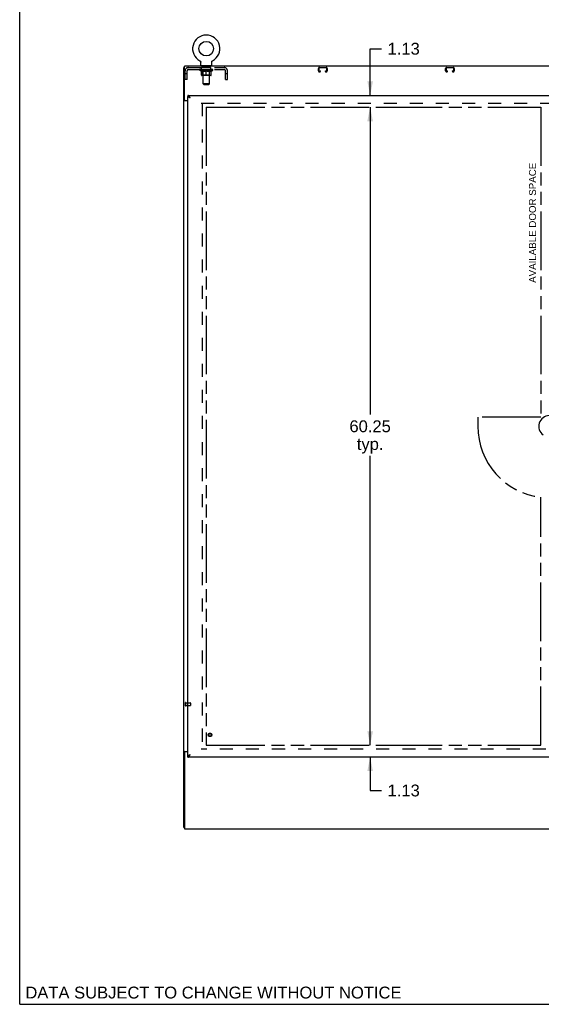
# Model space of a CAD drawing. Header units: inches. Extents: x 0 to 224, y 0 to 145.
# Tile 1 of 62: x 0 to 49, y 0 to 93. Entities that reach past the tile are written whole.
import ezdxf

# ---------------------------------------------------------------- set-up
doc = ezdxf.new("R2010")
doc.units = ezdxf.units.IN
doc.header["$LTSCALE"] = 12.302632
doc.header["$MEASUREMENT"] = 0
doc.linetypes.add('HIDDEN', pattern=[0.2, 0.1, -0.1])
doc.linetypes.add('PHANTOM', pattern=[0.8, 0.45, -0.05, 0.1, -0.05, 0.1, -0.05])
doc.layers.get('0').update_dxf_attribs({"linetype": 'CONTINUOUS'})
for name, color, linetype in [('02___PRT_ALL_AXES', 7, 'CONTINUOUS'), ('AVAILABLE_DOOR_SPACES', 7, 'CONTINUOUS'), ('DEFAULT_2', 8, 'HIDDEN'), ('DIMENSIONS', 7, 'CONTINUOUS')]:
    doc.layers.add(name, color=color, linetype=linetype)
doc.styles.get("Standard").update_dxf_attribs({"font": 'arial.ttf'})
doc.dimstyles.new('DIMSTYLE_1', dxfattribs={"dimtxt": 1.118421, "dimasz": 1.315789, "dimexe": 0.09, "dimexo": 0.07, "dimgap": 0.0425, "dimtad": 0, "dimtih": 1, "dimtoh": 1, "dimzin": 4, "dimdsep": 46, "dimtxsty": 'Standard', "dimblk": '_FILLED', "dimblk1": '_FILLED', "dimblk2": '_FILLED', "dimcen": 0.09, "dimazin": 1, "dimtfac": 1, "dimtdec": 3, "dimtofl": 0, "dimtmove": 0, "dimatfit": 3, "dimldrblk": '_FILLED', "dimfxl": 0, "dimtolj": 1, "dimtzin": 4, "dimarcsym": 0})

# ---------------------------------------------------------------- blocks, each defined once
blk = doc.blocks.new('_FILLED')
at = {"color": 0, "linetype": 'ByBlock'}
blk.add_solid([(0, 0), (-1, 0.2), (-1, -0.2)], dxfattribs=at)
blk = doc.blocks.new('*D5')
at = {"layer": 'DIMENSIONS', "color": 2, "linetype": 'Continuous'}
for p, q in [((33.071, 85.834), (33.071, 90.236)), ((33.071, 90.236), (34.156, 90.236)), ((33.071, 84.709), (33.071, 82.077))]:
    blk.add_line(p, q, dxfattribs=at)
at = {"layer": 'DIMENSIONS', "color": 2, "linetype": 'Continuous', "xscale": 1.3157894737, "yscale": 1.3157894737, "zscale": 1.3157894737}
for p, rotation in [((33.071, 85.834), 270), ((33.071, 84.709), 90)]:
    blk.add_blockref('_FILLED', p, dxfattribs=dict(at, rotation=rotation))
at = {"layer": 'DIMENSIONS', "color": 2, "linetype": 'Continuous', "insert": (34.716, 90.795), "char_height": 1.1184, "width": 3.03928, "attachment_point": 1, "line_spacing_factor": 0.9}
blk.add_mtext('1.13', dxfattribs=at)
blk = doc.blocks.new('*D6')
at = {"layer": 'DIMENSIONS', "color": 2, "linetype": 'Continuous'}
for p, q in [((33.071, 24.459), (33.071, 27.09)), ((33.071, 23.334), (33.071, 20.192)), ((33.071, 20.192), (34.156, 20.192))]:
    blk.add_line(p, q, dxfattribs=at)
at = {"layer": 'DIMENSIONS', "color": 2, "linetype": 'Continuous', "xscale": 1.3157894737, "yscale": 1.3157894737, "zscale": 1.3157894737}
for p, rotation in [((33.071, 24.459), 270), ((33.071, 23.334), 90)]:
    blk.add_blockref('_FILLED', p, dxfattribs=dict(at, rotation=rotation))
at = {"layer": 'DIMENSIONS', "color": 2, "linetype": 'Continuous', "insert": (34.716, 20.751), "char_height": 1.1184, "width": 3.03928, "attachment_point": 1, "line_spacing_factor": 0.9}
blk.add_mtext('1.13', dxfattribs=at)
blk = doc.blocks.new('*D7')
at = {"layer": 'DIMENSIONS', "color": 2, "linetype": 'Continuous'}
for p, q in [((33.071, 84.709), (33.071, 55.702)), ((33.071, 24.459), (33.071, 51.788))]:
    blk.add_line(p, q, dxfattribs=at)
at = {"layer": 'DIMENSIONS', "color": 2, "linetype": 'Continuous', "xscale": 1.3157894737, "yscale": 1.3157894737, "zscale": 1.3157894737}
for p, rotation in [((33.071, 84.709), 90), ((33.071, 24.459), 270)]:
    blk.add_blockref('_FILLED', p, dxfattribs=dict(at, rotation=rotation))
at = {"layer": 'DIMENSIONS', "color": 2, "linetype": 'Continuous', "insert": (33.071, 55.143), "char_height": 1.1184, "width": 3.90824, "attachment_point": 2, "line_spacing_factor": 0.9}
blk.add_mtext('60.25\\Ptyp.', dxfattribs=at)

msp = doc.modelspace()

# ---------------------------------------------------------------- linework, layer by layer
at = {"color": 7, "linetype": 'Continuous'}
for p, q in [((0, 0), (0, 144.7368)), ((15.4793, 16.7087), (15.4793, 88.4587)), ((15.4793, 88.4587), (15.5418, 88.4587)), ((15.5418, 85.3962), (15.5418, 88.5837)), ((132.9168, 88.5837), (15.5418, 88.5837)), ((17.0046, 89.1024), (17.0045, 89.1024)), ((17.0045, 89.1024), (17.0091, 89.0999)), ((17.0077, 89.1008), (17.0058, 89.1018)), ((17.0091, 89.0999), (17.0136, 89.0972)), ((17.0135, 89.0972), (17.018, 89.0944)), ((17.0179, 89.0944), (17.0222, 89.0914)), ((17.0221, 89.0914), (17.0264, 89.0882)), ((17.0263, 89.0883), (17.0305, 89.0849)), ((17.0303, 89.085), (17.0344, 89.0815)), ((17.0343, 89.0816), (17.0382, 89.0779)), ((17.0381, 89.078), (17.0418, 89.0741)), ((17.0417, 89.0742), (17.0454, 89.0703)), ((17.0453, 89.0704), (17.0488, 89.0663)), ((17.0487, 89.0664), (17.052, 89.0622)), ((17.0519, 89.0623), (17.0551, 89.058)), ((17.055, 89.0581), (17.058, 89.0536)), ((17.0579, 89.0537), (17.0608, 89.0492)), ((17.0607, 89.0493), (17.0634, 89.0447)), ((17.0633, 89.0448), (17.0658, 89.0401)), ((17.0658, 89.0401), (17.0681, 89.0353)), ((17.0681, 89.0354), (17.0702, 89.0306)), ((17.0702, 89.0306), (17.0721, 89.0257)), ((17.0721, 89.0258), (17.0739, 89.0208)), ((17.0738, 89.0208), (17.0754, 89.0158)), ((17.0754, 89.0158), (17.0768, 89.0107)), ((17.0768, 89.0108), (17.078, 89.0057)), ((17.078, 89.0057), (17.079, 89.0005)), ((17.0812, 88.9798), (17.0813, 88.9752)), ((17.0813, 88.6827), (17.0813, 88.9752)), ((17.1043, 88.6137), (17.1043, 88.5837)), ((18.1043, 88.6137), (17.1043, 88.6137)), ((18.1043, 88.6137), (18.1043, 88.5837)), ((18.1273, 88.6827), (18.1273, 88.9752)), ((18.1276, 88.985), (18.128, 88.9902)), ((18.128, 88.9902), (18.1287, 88.9954)), ((18.1287, 88.9954), (18.1295, 89.0006)), ((18.1295, 89.0005), (18.1305, 89.0057)), ((18.1305, 89.0057), (18.1317, 89.0108)), ((18.1317, 89.0107), (18.1331, 89.0158)), ((18.1331, 89.0158), (18.1347, 89.0208)), ((18.1347, 89.0208), (18.1364, 89.0258)), ((18.1364, 89.0257), (18.1384, 89.0306)), ((18.1383, 89.0306), (18.1405, 89.0354)), ((18.1404, 89.0353), (18.1427, 89.0401)), ((18.1427, 89.0401), (18.1452, 89.0448)), ((18.1451, 89.0447), (18.1478, 89.0493)), ((18.1477, 89.0492), (18.1506, 89.0537)), ((18.1505, 89.0536), (18.1535, 89.0581)), ((18.1534, 89.058), (18.1566, 89.0623)), ((18.1565, 89.0622), (18.1599, 89.0664)), ((18.1598, 89.0663), (18.1632, 89.0704)), ((18.1631, 89.0703), (18.1668, 89.0742)), ((18.1667, 89.0741), (18.1705, 89.078)), ((18.1703, 89.0779), (18.1743, 89.0816)), ((18.1741, 89.0815), (18.1782, 89.085)), ((18.1781, 89.0849), (18.1822, 89.0883)), ((18.1821, 89.0882), (18.1864, 89.0914)), ((18.1863, 89.0914), (18.1906, 89.0944)), ((18.1906, 89.0944), (18.195, 89.0972)), ((18.1949, 89.0972), (18.1994, 89.0999)), ((18.195, 89.0972), (18.1963, 89.0981)), ((18.1994, 89.0999), (18.2039, 89.1024)), ((18.2028, 89.1018), (18.2009, 89.1008)), ((15.8543, 85.8337), (15.8543, 85.7297)), ((15.9775, 85.688), (15.9672, 85.6943)), ((15.5769, 85.3401), (15.4793, 85.3401)), ((15.8543, 85.3025), (15.5399, 85.3025)), ((15.6043, 85.3337), (15.8543, 85.3337)), ((15.5769, 23.8273), (15.4793, 23.8273)), ((15.5399, 23.865), (15.8543, 23.865)), ((15.5418, 23.7712), (15.5418, 16.5837)), ((15.8543, 23.8337), (15.6043, 23.8337)), ((15.8543, 23.3337), (15.8543, 23.4377)), ((15.957, 23.4672), (15.9672, 23.4731)), ((15.4793, 16.7087), (15.5418, 16.7087)), ((15.5418, 16.5837), (132.9168, 16.5837)), ((0, 0), (223.6842, 0))]:
    msp.add_line(p, q, dxfattribs=at)
at = {"color": 3, "linetype": 'Continuous'}
for p, q in [((15.8543, 85.8337), (52.7918, 85.8337)), ((15.8543, 23.4377), (15.8543, 85.7297)), ((52.7918, 23.3337), (15.8543, 23.3337))]:
    msp.add_line(p, q, dxfattribs=at)
at = {"color": 7, "linetype": 'Continuous'}
for points in [[(17.079, 89.0006), (17.0798, 88.9954), (17.0805, 88.9902), (17.0809, 88.985)], [(17.0798, 88.9954), (17.0805, 88.9902), (17.0809, 88.985), (17.0812, 88.9798)], [(18.1273, 88.9752), (18.1273, 88.9798), (18.1276, 88.985)], [(18.1273, 88.9752), (18.1273, 88.9797), (18.1276, 88.985)], [(15.9672, 85.6943), (15.957, 85.7003), (15.9467, 85.7057), (15.9364, 85.7106), (15.9262, 85.715), (15.9159, 85.7189), (15.9056, 85.7221), (15.8953, 85.7249), (15.8851, 85.727), (15.8748, 85.7285), (15.8645, 85.7294), (15.8543, 85.7297)], [(16.1008, 85.5872), (16.0896, 85.5943), (16.0785, 85.6015), (16.0675, 85.6086), (16.0567, 85.6157), (16.0462, 85.6228), (16.0361, 85.63), (16.0263, 85.6371), (16.017, 85.6442), (16.0082, 85.6513), (16, 85.6585), (15.9924, 85.6656), (15.9855, 85.6727), (15.9793, 85.6798), (15.9738, 85.687), (15.9701, 85.6926)], [(16.1008, 85.5872), (16.0905, 85.5965), (16.0802, 85.6058), (16.0699, 85.615), (16.0597, 85.6241), (16.0494, 85.633), (16.0391, 85.6417), (16.0289, 85.6502), (16.0186, 85.6585), (16.0083, 85.6664), (15.998, 85.674), (15.9878, 85.6812), (15.9775, 85.688)], [(15.5106, 85.3164), (15.5068, 85.3178), (15.5032, 85.3193), (15.4998, 85.3208), (15.4966, 85.3222), (15.4937, 85.3237), (15.4909, 85.3252), (15.4884, 85.3268), (15.4862, 85.3284), (15.4843, 85.33), (15.4827, 85.3316), (15.4815, 85.3332), (15.4805, 85.3349), (15.4798, 85.3365), (15.4794, 85.3383), (15.4793, 85.3401)], [(15.5399, 85.3025), (15.5378, 85.304), (15.5354, 85.3056), (15.5326, 85.3072), (15.5294, 85.3088), (15.5259, 85.3103), (15.5222, 85.3119), (15.5183, 85.3134), (15.5106, 85.3164)], [(15.5183, 23.854), (15.5106, 23.8511), (15.5068, 23.8496), (15.5032, 23.8481), (15.4998, 23.8467), (15.4966, 23.8452), (15.4937, 23.8438), (15.4909, 23.8422), (15.4884, 23.8407), (15.4862, 23.839), (15.4843, 23.8374), (15.4827, 23.8358), (15.4815, 23.8342), (15.4805, 23.8326), (15.4798, 23.8309), (15.4794, 23.8291), (15.4793, 23.8273)], [(15.5399, 23.865), (15.5378, 23.8634), (15.5354, 23.8618), (15.5326, 23.8602), (15.5294, 23.8587), (15.5259, 23.8571), (15.5222, 23.8556), (15.5183, 23.854)], [(15.8543, 23.4377), (15.8645, 23.438), (15.8748, 23.4389), (15.8851, 23.4404), (15.8953, 23.4426), (15.9056, 23.4453), (15.9159, 23.4486), (15.9262, 23.4524), (15.9364, 23.4568), (15.9467, 23.4617), (15.957, 23.4672)], [(15.9672, 23.4731), (15.9775, 23.4794), (15.9878, 23.4863), (15.998, 23.4935), (16.0083, 23.501), (16.0186, 23.509), (16.0289, 23.5172), (16.0391, 23.5257), (16.0494, 23.5344), (16.0597, 23.5433), (16.0699, 23.5524), (16.0802, 23.5616), (16.0905, 23.5709), (16.1008, 23.5802)], [(15.9701, 23.4749), (15.9738, 23.4805), (15.9793, 23.4876), (15.9855, 23.4947), (15.9924, 23.5018), (16, 23.509), (16.0082, 23.5161), (16.017, 23.5232), (16.0263, 23.5303), (16.0361, 23.5375), (16.0462, 23.5446), (16.0567, 23.5517), (16.0675, 23.5588), (16.0785, 23.566), (16.0896, 23.5731), (16.1008, 23.5802)]]:
    msp.add_lwpolyline(points, dxfattribs=at)
at = {"color": 3, "linetype": 'Continuous'}
for points in [[(16.0083, 85.7242), (15.998, 85.7373), (15.9878, 85.7497), (15.9775, 85.7615), (15.9672, 85.7725), (15.957, 85.7828), (15.9467, 85.7922), (15.9364, 85.8007), (15.9262, 85.8083), (15.9159, 85.8149), (15.9056, 85.8206), (15.8953, 85.8253), (15.8851, 85.829), (15.8748, 85.8316), (15.8645, 85.8332), (15.8543, 85.8337)], [(15.9638, 85.6406), (15.9507, 85.6466), (15.9382, 85.6525), (15.9265, 85.6585), (15.9154, 85.6644), (15.9052, 85.6703), (15.8958, 85.6763), (15.8873, 85.6822), (15.8797, 85.6881), (15.873, 85.6941), (15.8673, 85.7), (15.8627, 85.706), (15.859, 85.7119), (15.8564, 85.7178), (15.8548, 85.7238), (15.8543, 85.7297)], [(16.1008, 85.5872), (16.0846, 85.5931), (16.0686, 85.5991), (16.0527, 85.605), (16.037, 85.611), (16.0215, 85.6169), (16.0064, 85.6228), (15.9917, 85.6288), (15.9775, 85.6347), (15.9638, 85.6406)], [(16.1008, 85.5872), (16.0905, 85.6033), (16.0802, 85.6194), (16.0699, 85.6353), (16.0597, 85.651), (16.0494, 85.6664), (16.0391, 85.6815), (16.0289, 85.6962), (16.0186, 85.7105), (16.0083, 85.7242)], [(15.6346, 85.3025), (15.6349, 85.3043), (15.635, 85.3061), (15.6349, 85.3078), (15.6346, 85.3094), (15.6341, 85.311), (15.6334, 85.3125), (15.6325, 85.314), (15.6313, 85.3156), (15.6299, 85.3171), (15.6284, 85.3185), (15.6267, 85.3198), (15.625, 85.3211), (15.6231, 85.3224), (15.6211, 85.3236), (15.6191, 85.3249), (15.617, 85.3262), (15.6149, 85.3274), (15.6129, 85.3287), (15.6109, 85.3301), (15.6091, 85.3315), (15.6076, 85.333), (15.6069, 85.3337)], [(15.6346, 23.865), (15.6349, 23.8631), (15.635, 23.8613), (15.6349, 23.8596), (15.6346, 23.858), (15.6341, 23.8564), (15.6334, 23.8549), (15.6325, 23.8534), (15.6313, 23.8519), (15.6299, 23.8503), (15.6284, 23.8489), (15.6267, 23.8476), (15.625, 23.8463), (15.6231, 23.8451), (15.6211, 23.8438), (15.6191, 23.8425), (15.617, 23.8412), (15.6149, 23.84), (15.6129, 23.8387), (15.6109, 23.8373), (15.6091, 23.8359), (15.6076, 23.8345), (15.6069, 23.8337)], [(15.8543, 23.4377), (15.8548, 23.4436), (15.8564, 23.4496), (15.859, 23.4555), (15.8627, 23.4615), (15.8673, 23.4674), (15.873, 23.4733), (15.8797, 23.4793), (15.8873, 23.4852), (15.8958, 23.4911), (15.9052, 23.4971), (15.9154, 23.503), (15.9265, 23.509), (15.9382, 23.5149), (15.9507, 23.5208)], [(15.8543, 23.3337), (15.8645, 23.3342), (15.8748, 23.3358), (15.8851, 23.3384), (15.8953, 23.3421), (15.9056, 23.3468), (15.9159, 23.3525), (15.9262, 23.3591), (15.9364, 23.3667), (15.9467, 23.3753), (15.957, 23.3846), (15.9672, 23.3949), (15.9775, 23.4059), (15.9878, 23.4177), (15.998, 23.4302)], [(15.9507, 23.5208), (15.9638, 23.5268), (15.9775, 23.5327), (15.9917, 23.5386), (16.0064, 23.5446), (16.0215, 23.5505), (16.037, 23.5565), (16.0527, 23.5624), (16.0686, 23.5683), (16.0846, 23.5743), (16.1008, 23.5802)], [(15.998, 23.4302), (16.0083, 23.4433), (16.0186, 23.457), (16.0289, 23.4712), (16.0391, 23.4859), (16.0494, 23.501), (16.0597, 23.5164), (16.0699, 23.5321), (16.0802, 23.548), (16.0905, 23.5641), (16.1008, 23.5802)]]:
    msp.add_lwpolyline(points, dxfattribs=at)
at = {"color": 7, "linetype": 'Continuous'}
msp.add_circle((17.6043, 90.2417), 0.6875, dxfattribs=at)
for centre, radius, start, end in [((17.6043, 90.2417), 1.2875, 297.700459, 242.299541), ((17.1503, 88.6827), 0.069, 180, 270), ((18.0583, 88.6827), 0.069, 270, 360), ((15.6043, 85.3962), 0.0625, 180, 270), ((49.9793, 54.5837), 1.0039, 305.506612, 234.493388), ((15.6043, 23.7712), 0.0625, 90, 180)]:
    msp.add_arc(centre, radius, start, end, dxfattribs=at)
at = {"layer": '02___PRT_ALL_AXES', "color": 8, "linetype": 'HIDDEN'}
for p, q in [((17.1668, 88.2717), (17.1668, 88.4587)), ((18.0418, 88.4587), (17.1668, 88.4587)), ((18.0418, 88.2717), (18.0418, 88.4587)), ((18.0418, 88.2717), (17.1668, 88.2717)), ((15.6473, 28.4577), (15.6473, 28.2097)), ((15.6473, 28.4577), (16.0943, 28.4577)), ((15.6473, 28.2097), (16.0943, 28.2097))]:
    msp.add_line(p, q, dxfattribs=at)
msp.add_circle((17.9583, 25.4377), 0.124, dxfattribs=at)
at = {"layer": 'AVAILABLE_DOOR_SPACES', "color": 4, "linetype": 'PHANTOM'}
for p, q in [((17.6043, 84.7087), (17.6043, 24.4587)), ((17.6043, 84.7087), (34.308, 84.7087)), ((34.308, 84.7087), (34.308, 84.7047)), ((34.308, 84.7047), (34.338, 84.7047)), ((34.338, 84.7047), (34.338, 84.7087)), ((34.338, 84.7087), (49.1668, 84.7087)), ((49.1668, 84.7087), (49.1668, 55.4587)), ((43.2293, 55.4587), (43.2293, 54.5837)), ((49.1668, 55.4587), (43.2293, 55.4587)), ((49.1668, 24.4587), (49.1668, 47.8828)), ((17.6043, 24.4587), (34.308, 24.4587)), ((34.308, 24.4587), (34.308, 24.4627)), ((34.308, 24.4627), (34.338, 24.4627)), ((34.338, 24.4627), (34.338, 24.4587)), ((34.338, 24.4587), (49.1668, 24.4587))]:
    msp.add_line(p, q, dxfattribs=at)
msp.add_arc((49.9793, 54.5837), 6.75, 180, 263.086522, dxfattribs=at)
at = {"layer": 'DEFAULT_2', "color": 8, "linetype": 'HIDDEN'}
for p, q in [((15.9213, 88.4587), (19.2873, 88.4587)), ((17.0045, 89.1024), (17.0045, 89.1024)), ((17.0122, 89.0981), (17.0135, 89.0972)), ((17.2918, 88.6137), (17.2918, 88.5837)), ((17.3043, 86.9327), (17.3043, 88.5792)), ((17.9043, 86.9327), (17.9043, 88.5792)), ((17.9168, 88.6137), (17.9168, 88.5837)), ((18.2039, 89.1024), (18.204, 89.1024)), ((18.204, 89.1024), (18.2039, 89.1024)), ((28.198, 88.1325), (28.198, 88.3787)), ((28.238, 88.3787), (28.238, 88.1325)), ((28.278, 88.4587), (28.9305, 88.4587)), ((28.9305, 88.4187), (28.278, 88.4187)), ((28.9705, 88.1325), (28.9705, 88.3787)), ((29.0105, 88.3787), (29.0105, 88.1325)), ((40.198, 88.1325), (40.198, 88.3787)), ((40.238, 88.3787), (40.238, 88.1325)), ((40.278, 88.4587), (40.9305, 88.4587)), ((40.9305, 88.4187), (40.278, 88.4187)), ((40.9705, 88.1325), (40.9705, 88.3787)), ((41.0105, 88.3787), (41.0105, 88.1325)), ((15.6043, 87.3337), (15.6043, 88.1417)), ((15.7913, 87.8637), (15.6043, 87.8637)), ((15.7913, 87.3337), (15.7913, 88.1417)), ((15.9213, 88.2717), (19.2873, 88.2717)), ((16.971, 88.225), (16.971, 88.2717)), ((17.1303, 88.1134), (16.971, 88.225)), ((18.2375, 88.225), (16.971, 88.225)), ((16.9806, 88.2651), (16.9806, 88.2717)), ((16.9893, 88.2618), (16.9893, 88.2651)), ((16.9893, 88.2618), (18.2192, 88.2618)), ((16.9981, 88.2618), (16.9981, 88.2651)), ((16.9991, 88.2618), (16.9991, 88.2651)), ((17.0092, 88.2651), (17.0092, 88.2717)), ((17.0254, 88.2618), (17.0254, 88.2651)), ((17.0273, 88.2618), (17.0273, 88.2651)), ((17.0558, 88.2651), (17.0558, 88.2717)), ((17.0703, 88.2618), (17.0703, 88.2651)), ((17.073, 88.2618), (17.073, 88.2651)), ((17.2773, 88.2648), (17.076, 88.2648)), ((17.1192, 88.2651), (17.1192, 88.2717)), ((17.1205, 88.2618), (17.1205, 88.2648)), ((17.1213, 88.2618), (17.1213, 88.2648)), ((17.1242, 88.2618), (17.1242, 88.2648)), ((17.1303, 88.1134), (17.1408, 88.1134)), ((17.1314, 88.2618), (17.1314, 88.2651)), ((17.1315, 88.2618), (17.1315, 88.2648)), ((17.1349, 88.2618), (17.1349, 88.2651)), ((17.1382, 88.2618), (17.1382, 88.2658)), ((17.1408, 87.7505), (17.1408, 88.1568)), ((17.1426, 88.2618), (17.1426, 88.2648)), ((17.1568, 88.2618), (17.1568, 88.2648)), ((17.1749, 88.2618), (17.1749, 88.2648)), ((17.1754, 88.2618), (17.1754, 88.2675)), ((18.0307, 87.7134), (17.1778, 87.7134)), ((17.1957, 88.2618), (17.1957, 88.2648)), ((17.1958, 88.2618), (17.1958, 88.2648)), ((17.1972, 88.2651), (17.1972, 88.2717)), ((17.2069, 88.2618), (17.2069, 88.2651)), ((17.211, 88.2618), (17.211, 88.2651)), ((17.2203, 88.2618), (17.2203, 88.2648)), ((17.2316, 88.2618), (17.2316, 88.269)), ((17.2471, 88.2618), (17.2471, 88.2648)), ((17.2501, 88.2618), (17.2501, 88.2648)), ((17.2915, 87.7532), (17.2517, 87.7134)), ((17.2774, 88.2618), (17.2774, 88.2648)), ((17.3443, 88.2648), (17.2824, 88.2648)), ((17.2831, 88.1134), (17.463, 88.1134)), ((17.2876, 88.2651), (17.2876, 88.2717)), ((17.2915, 87.7532), (17.2915, 88.2219)), ((17.917, 87.7532), (17.2915, 87.7532)), ((17.2944, 88.2618), (17.2944, 88.2651)), ((17.2991, 88.2618), (17.2991, 88.2651)), ((17.3051, 88.2618), (17.3051, 88.2701)), ((17.3093, 88.2618), (17.3093, 88.2648)), ((17.3202, 88.2618), (17.3202, 88.2648)), ((17.3443, 88.2618), (17.3443, 88.2648)), ((17.4192, 88.2648), (17.3601, 88.2648)), ((17.3804, 88.2618), (17.3804, 88.2648)), ((17.3877, 88.2651), (17.3877, 88.2717)), ((17.3914, 88.2618), (17.3914, 88.2651)), ((17.3938, 88.2618), (17.3938, 88.271)), ((17.3965, 88.2618), (17.3965, 88.2651)), ((17.4039, 88.2618), (17.4039, 88.2652)), ((17.4192, 88.2618), (17.4192, 88.2648)), ((17.4997, 88.2648), (17.4452, 88.2648)), ((17.4584, 88.2618), (17.4584, 88.2648)), ((17.4898, 88.2648), (17.5673, 88.2695)), ((17.4943, 88.2651), (17.4943, 88.2717)), ((17.4948, 88.2716), (17.4943, 88.2717)), ((17.4948, 88.2651), (17.4948, 88.2716)), ((17.4948, 88.2618), (17.4948, 88.2651)), ((17.4987, 88.2618), (17.4987, 88.2653)), ((17.4997, 88.2618), (17.4997, 88.2648)), ((17.5001, 88.2618), (17.5001, 88.2651)), ((17.5352, 88.2648), (17.5997, 88.2648)), ((17.5408, 88.2618), (17.5408, 88.2648)), ((17.5461, 88.2648), (17.5461, 88.2682)), ((17.5673, 88.2648), (17.5673, 88.2695)), ((17.5834, 88.2618), (17.5834, 88.2648)), ((17.6017, 88.2652), (17.6016, 88.2651)), ((17.6016, 88.2618), (17.6016, 88.2651)), ((17.6017, 88.2618), (17.6017, 88.2651)), ((17.6043, 88.2651), (17.6043, 88.2717)), ((17.6043, 88.2717), (17.7187, 88.2648)), ((17.6043, 87.7134), (17.6043, 88.1572)), ((17.6068, 88.2652), (17.607, 88.2651)), ((17.6068, 88.2618), (17.6068, 88.2651)), ((17.607, 88.2618), (17.607, 88.2651)), ((17.6251, 88.2618), (17.6251, 88.2648)), ((17.6251, 88.2648), (17.6733, 88.2648)), ((17.6678, 88.2618), (17.6678, 88.2648)), ((17.7084, 88.2618), (17.7084, 88.2651)), ((17.7088, 88.2618), (17.7088, 88.2648)), ((17.7088, 88.2648), (17.7633, 88.2648)), ((17.7098, 88.2618), (17.7098, 88.2653)), ((17.7137, 88.2716), (17.7142, 88.2717)), ((17.7137, 88.2651), (17.7137, 88.2716)), ((17.7137, 88.2618), (17.7137, 88.2651)), ((17.7142, 88.2651), (17.7142, 88.2717)), ((17.7455, 88.1134), (17.9254, 88.1134)), ((17.7501, 88.2618), (17.7501, 88.2648)), ((17.7893, 88.2618), (17.7893, 88.2648)), ((17.7893, 88.2648), (17.8484, 88.2648)), ((17.8046, 88.2618), (17.8046, 88.2652)), ((17.8121, 88.2618), (17.8121, 88.2651)), ((17.8147, 88.2618), (17.8147, 88.271)), ((17.8171, 88.2618), (17.8171, 88.2651)), ((17.8208, 88.2651), (17.8208, 88.2717)), ((17.8281, 88.2618), (17.8281, 88.2648)), ((17.8642, 88.2618), (17.8642, 88.2648)), ((17.8642, 88.2648), (17.9262, 88.2648)), ((17.8883, 88.2618), (17.8883, 88.2648)), ((17.8993, 88.2618), (17.8993, 88.2648)), ((17.9034, 88.2618), (17.9034, 88.2701)), ((17.9094, 88.2618), (17.9094, 88.2651)), ((17.9141, 88.2618), (17.9141, 88.2651)), ((17.917, 87.7532), (17.917, 88.2219)), ((17.917, 87.7532), (17.9568, 87.7134)), ((17.9209, 88.2651), (17.9209, 88.2717)), ((17.9312, 88.2618), (17.9312, 88.2648)), ((17.9312, 88.2648), (18.1325, 88.2648)), ((17.9584, 88.2618), (17.9584, 88.2648)), ((17.9615, 88.2618), (17.9615, 88.2648)), ((17.9769, 88.2618), (17.9769, 88.269)), ((17.9882, 88.2618), (17.9882, 88.2648)), ((17.9975, 88.2618), (17.9975, 88.2651)), ((18.0016, 88.2618), (18.0016, 88.2651)), ((18.0113, 88.2651), (18.0113, 88.2717)), ((18.0128, 88.2618), (18.0128, 88.2648)), ((18.0128, 88.2618), (18.0128, 88.2648)), ((18.0331, 88.2618), (18.0331, 88.2675)), ((18.0336, 88.2618), (18.0336, 88.2648)), ((18.0517, 88.2618), (18.0517, 88.2648)), ((18.066, 88.2618), (18.066, 88.2648)), ((18.0678, 87.7505), (18.0678, 88.1568)), ((18.0678, 88.1134), (18.0782, 88.1134)), ((18.0703, 88.2618), (18.0703, 88.2658)), ((18.0736, 88.2618), (18.0736, 88.2651)), ((18.077, 88.2618), (18.077, 88.2648)), ((18.0771, 88.2618), (18.0771, 88.2651)), ((18.0782, 88.1134), (18.2375, 88.225)), ((18.0843, 88.2618), (18.0843, 88.2648)), ((18.0873, 88.2618), (18.0873, 88.2648)), ((18.088, 88.2618), (18.088, 88.2648)), ((18.0894, 88.2651), (18.0894, 88.2717)), ((18.1355, 88.2618), (18.1355, 88.2651)), ((18.1382, 88.2618), (18.1382, 88.2651)), ((18.1527, 88.2651), (18.1527, 88.2717)), ((18.1812, 88.2618), (18.1812, 88.2651)), ((18.1831, 88.2618), (18.1831, 88.2651)), ((18.1993, 88.2651), (18.1993, 88.2717)), ((18.2094, 88.2618), (18.2094, 88.2651)), ((18.2104, 88.2618), (18.2104, 88.2651)), ((18.2192, 88.2618), (18.2192, 88.2651)), ((18.2279, 88.2651), (18.2279, 88.2717)), ((18.2375, 88.225), (18.2375, 88.2717)), ((19.4173, 87.3337), (19.4173, 88.1417)), ((19.6043, 87.8637), (19.4173, 87.8637)), ((19.6043, 87.3337), (19.6043, 88.1417)), ((28.278, 88.0925), (28.3055, 88.0925)), ((28.3055, 88.0525), (28.278, 88.0525)), ((28.3455, 88.1325), (28.3455, 88.1462)), ((28.3455, 88.1462), (28.3855, 88.1462)), ((28.3855, 88.1462), (28.3855, 88.1325)), ((28.823, 88.1325), (28.823, 88.1462)), ((28.823, 88.1462), (28.863, 88.1462)), ((28.863, 88.1462), (28.863, 88.1325)), ((28.903, 88.0925), (28.9305, 88.0925)), ((28.9305, 88.0525), (28.903, 88.0525)), ((40.278, 88.0925), (40.3055, 88.0925)), ((40.3055, 88.0525), (40.278, 88.0525)), ((40.3455, 88.1325), (40.3455, 88.1462)), ((40.3455, 88.1462), (40.3855, 88.1462)), ((40.3855, 88.1462), (40.3855, 88.1325)), ((40.823, 88.1325), (40.823, 88.1462)), ((40.823, 88.1462), (40.863, 88.1462)), ((40.863, 88.1462), (40.863, 88.1325)), ((40.903, 88.0925), (40.9305, 88.0925)), ((40.9305, 88.0525), (40.903, 88.0525)), ((15.7913, 87.3337), (15.6043, 87.3337)), ((17.3733, 86.8637), (17.3043, 86.9327)), ((17.9043, 86.9327), (17.3043, 86.9327)), ((17.3733, 86.8637), (17.8353, 86.8637)), ((17.8353, 86.8637), (17.9043, 86.9327)), ((19.4173, 87.3337), (19.6043, 87.3337)), ((17.1355, 85.0837), (52.1043, 85.0837)), ((17.2293, 85.0837), (17.2293, 24.0838)), ((15.6043, 28.4757), (15.6043, 28.1917)), ((15.6473, 28.4757), (15.6473, 28.1917)), ((16.1043, 28.4477), (16.1043, 28.2197)), ((52.1043, 24.0837), (17.1355, 24.0837))]:
    msp.add_line(p, q, dxfattribs=at)
for points in [[(17.2907, 88.1134), (17.266, 88.118), (17.2413, 88.1236), (17.2165, 88.1303), (17.1916, 88.1381), (17.1663, 88.1469), (17.1408, 88.1568)], [(17.1408, 88.1559), (17.1653, 88.1463), (17.1894, 88.1378), (17.2131, 88.1302), (17.2365, 88.1237), (17.2599, 88.1181), (17.2831, 88.1134)], [(17.6043, 88.1572), (17.5783, 88.1471), (17.5527, 88.1382), (17.5275, 88.1303), (17.5027, 88.1236), (17.4779, 88.118), (17.4533, 88.1134)], [(17.463, 88.1134), (17.4862, 88.1181), (17.5095, 88.1237), (17.5329, 88.1302), (17.5564, 88.1377), (17.5802, 88.1461), (17.6043, 88.1555)], [(17.7552, 88.1134), (17.7304, 88.118), (17.7055, 88.1237), (17.6805, 88.1304), (17.6554, 88.1383), (17.63, 88.1472), (17.6043, 88.1572)], [(17.6043, 88.1555), (17.6286, 88.146), (17.6525, 88.1376), (17.676, 88.1301), (17.6993, 88.1236), (17.7225, 88.118), (17.7455, 88.1134)], [(18.0678, 88.1568), (18.042, 88.1468), (18.0165, 88.1379), (17.9916, 88.1302), (17.9669, 88.1235), (17.9423, 88.1179), (17.9178, 88.1134)], [(17.9254, 88.1134), (17.9488, 88.1181), (17.9723, 88.1238), (17.9958, 88.1304), (18.0195, 88.1379), (18.0435, 88.1464), (18.0678, 88.1559)]]:
    msp.add_lwpolyline(points, dxfattribs=at)
for radius in [0.1635, 0.124]:
    msp.add_circle((17.9583, 25.4377), radius, dxfattribs=at)
for centre, radius, start, end in [((15.9213, 88.1417), 0.317, 90, 180), ((17.2698, 88.5792), 0.0345, 0, 90), ((17.9388, 88.5792), 0.0345, 90, 180), ((19.2873, 88.1417), 0.317, 0, 90), ((28.278, 88.3787), 0.08, 90, 180), ((28.278, 88.3787), 0.04, 90, 180), ((28.9305, 88.3787), 0.08, 0, 90), ((28.9305, 88.3787), 0.04, 0, 90), ((40.278, 88.3787), 0.08, 90, 180), ((40.278, 88.3787), 0.04, 90, 180), ((40.9305, 88.3787), 0.08, 0, 90), ((40.9305, 88.3787), 0.04, 0, 90), ((15.9213, 88.1417), 0.13, 90, 180), ((17.1778, 87.7505), 0.0371, 180, 270), ((17.2517, 88.2219), 0.0398, 0, 90), ((17.9568, 88.2219), 0.0398, 90, 180), ((18.0307, 87.7505), 0.0371, 270, 360), ((19.2873, 88.1417), 0.13, 0, 90), ((28.278, 88.1325), 0.08, 180, 270), ((28.278, 88.1325), 0.04, 180, 270), ((28.3055, 88.1325), 0.08, 270, 360), ((28.3055, 88.1325), 0.04, 270, 360), ((28.903, 88.1325), 0.08, 180, 270), ((28.903, 88.1325), 0.04, 180, 270), ((28.9305, 88.1325), 0.08, 270, 360), ((28.9305, 88.1325), 0.04, 270, 360), ((40.278, 88.1325), 0.08, 180, 270), ((40.278, 88.1325), 0.04, 180, 270), ((40.3055, 88.1325), 0.08, 270, 360), ((40.3055, 88.1325), 0.04, 270, 360), ((40.903, 88.1325), 0.08, 180, 270), ((40.903, 88.1325), 0.04, 180, 270), ((40.9305, 88.1325), 0.08, 270, 360), ((40.9305, 88.1325), 0.04, 270, 360), ((15.6258, 28.4757), 0.0215, 0, 180), ((15.6258, 28.1917), 0.0215, 180, 360), ((16.0943, 28.4477), 0.01, 0, 90), ((16.0943, 28.2197), 0.01, 270, 360)]:
    msp.add_arc(centre, radius, start, end, dxfattribs=at)
for centre, major_axis, ratio, start_param, end_param in [((17.6043, 88.2717), (0.6333, 0.0067), 0.0596298, 2.9664305, 3.1409634), ((16.9512, 88.2598), (0.1981, 0), 0.0605564, 0.4306524, 1.4705034), ((17.6043, 88.2717), (0.6333, 0), 0.0605564, 3.1415927, 3.3161256), ((16.9512, 88.2531), (0.1981, 0.0021), 0.0596298, 1.3765956, 1.4698741), ((17.6043, 88.2717), (0.6333, 0.0132), 0.05688, 2.7913449, 2.9658778), ((16.9268, 88.2598), (0.1981, 0.0021), 0.0596298, 0.2554902, 1.2953412), ((16.9953, 88.2598), (0.1981, -0.0021), 0.0596298, 0.6058146, 1.6456656), ((17.6043, 88.2717), (0.6333, -0.0067), 0.0596298, -2.9664305, -2.7918975), ((16.9953, 88.2531), (0.1981, 0), 0.0605564, 1.5517578, 1.6450363), ((16.9268, 88.2531), (0.1981, 0.0041), 0.05688, 1.2015101, 1.2947885), ((16.9965, 88.2554), (0.1643, 0.0017), 0.0596298, 1.0652284, 1.6142757), ((16.9768, 88.2554), (0.1643, 0.0034), 0.05688, 0.8901429, 1.4391902), ((17.0347, 88.2554), (0.1643, 0), 0.0605564, 1.2403906, 1.7894379), ((17.6043, 88.2717), (0.6333, 0.0192), 0.0523953, 2.6164031, 2.790936), ((16.9231, 88.2598), (0.1981, 0.0041), 0.05688, 0.0804047, 1.1202556), ((17.058, 88.2598), (0.1981, -0.0041), 0.05688, 0.7809002, 1.8207511), ((17.6043, 88.2717), (0.6333, -0.0132), 0.05688, -2.7913449, -2.616812), ((17.058, 88.2531), (0.1981, -0.0021), 0.0596298, 1.72692, 1.8201985), ((16.9231, 88.2531), (0.1981, 0.006), 0.0523953, 1.0265683, 1.1198467), ((16.9761, 88.2554), (0.1643, 0.005), 0.0523953, 0.7152011, 1.2642483), ((17.0902, 88.2554), (0.1643, -0.0017), 0.0596298, 1.4155528, 1.9646001), ((17.6043, 88.2717), (0.6333, 0.0247), 0.0463186, 2.4416541, 2.616187), ((17.1372, 88.2598), (0.1981, -0.006), 0.0523953, 0.955842, 1.9956929), ((16.9401, 88.2598), (0.1981, 0.006), 0.0523953, -0.0945372, 0.9453138), ((17.6043, 88.2717), (0.6333, -0.0192), 0.0523953, -2.6164031, -2.4418701), ((17.1372, 88.2531), (0.1981, -0.0041), 0.05688, 1.9020056, 1.995284), ((16.9401, 88.2531), (0.1981, 0.0077), 0.0463186, 0.8518193, 0.9450978), ((16.9945, 88.2554), (0.1643, 0.0064), 0.0463186, 0.5404521, 1.0894994), ((17.1614, 88.2554), (0.1643, -0.0034), 0.05688, 1.5906384, 2.1396857), ((17.6043, 88.2717), (0.6333, 0.0294), 0.0388412, 2.2671235, 2.4416564), ((17.2307, 88.2598), (0.1981, -0.0077), 0.0463186, 1.1305909, 2.1704419), ((16.9772, 88.2598), (0.1981, 0.0077), 0.0463186, -0.2692861, 0.7705648), ((17.6043, 88.2717), (0.6333, -0.0247), 0.0463186, -2.4416541, -2.2671212), ((17.2307, 88.2531), (0.1981, -0.006), 0.0523953, 2.0769474, 2.1702259), ((16.9772, 88.2531), (0.1981, 0.0092), 0.0388412, 0.6772887, 0.7705671), ((17.0315, 88.2554), (0.1643, 0.0076), 0.0388412, 0.3659215, 0.9149688), ((17.2459, 88.2554), (0.1643, -0.005), 0.0523953, 1.7655802, 2.3146275), ((17.6043, 88.2717), (0.6333, 0.0332), 0.0301951, 2.0928101, 2.267343), ((17.3355, 88.2598), (0.1981, -0.0092), 0.0388412, 1.3051216, 2.3449725), ((17.6043, 88.2717), (0.6333, -0.0294), 0.0388412, -2.2671235, -2.0925906), ((17.0334, 88.2598), (0.1981, 0.0092), 0.0388412, -0.4438167, 0.5960342), ((17.3355, 88.2531), (0.1981, -0.0077), 0.0463186, 2.2516964, 2.3449748), ((17.0334, 88.2531), (0.1981, 0.0104), 0.0301951, 0.5029753, 0.5962537), ((17.0858, 88.2554), (0.1643, 0.0086), 0.0301951, 0.1916081, 0.7406554), ((17.3414, 88.2554), (0.1643, -0.0064), 0.0463186, 1.9403292, 2.4893764), ((17.107, 88.2598), (0.1981, 0.0104), 0.0301951, -0.6181301, 0.4217208), ((17.6043, 88.2717), (0.6333, 0.0361), 0.0206446, 1.9186869, 2.0932198), ((17.4484, 88.2598), (0.1981, -0.0104), 0.0301951, 1.4794349, 2.5192859), ((17.6043, 88.2717), (0.6333, -0.0332), 0.0301951, -2.0928101, -1.9182772), ((17.4484, 88.2531), (0.1981, -0.0092), 0.0388412, 2.426227, 2.5195054), ((17.107, 88.2531), (0.1981, 0.0113), 0.0206446, 0.3288521, 0.4221305), ((17.1559, 88.2554), (0.1643, 0.0094), 0.0206446, 0.0174849, 0.5665322), ((17.4449, 88.2554), (0.1643, -0.0076), 0.0388412, 2.1148598, 2.6639071), ((17.1956, 88.2598), (0.1981, 0.0113), 0.0206446, -0.7922533, 0.2475976), ((17.6043, 88.2717), (0.6333, 0.0378), 0.0104782, 1.7447043, 1.9192372), ((17.5661, 88.2598), (0.1981, -0.0113), 0.0206446, 1.6535582, 2.6934091), ((17.6043, 88.2717), (0.6333, -0.0361), 0.0206446, -1.9186869, -1.744154), ((17.5661, 88.2531), (0.1981, -0.0104), 0.0301951, 2.6005404, 2.6938188), ((17.1956, 88.2531), (0.1981, 0.0118), 0.0104782, 0.1548695, 0.2481479), ((17.2396, 88.2554), (0.1643, 0.0098), 0.0104782, 6.1266876, 6.6757349), ((17.5532, 88.2554), (0.1643, -0.0086), 0.0301951, 2.2891732, 2.8382204), ((17.2967, 88.2598), (0.1981, 0.0118), 0.0104782, -0.9662359, -0.0008456), ((17.685, 88.2598), (0.1981, -0.0118), 0.0104782, 1.8275408, 2.8673917), ((17.6043, 88.2717), (0.6333, -0.0378), 0.0104782, -1.7447043, -1.5701714), ((17.685, 88.2531), (0.1981, -0.0113), 0.0206446, 2.7746636, 2.867942), ((17.663, 88.2554), (0.1643, -0.0094), 0.0206446, 2.4632964, 3.0123437), ((17.5235, 88.2598), (0.1981, 0.0118), 0.0104782, 0.2742009, 1.3140519), ((17.4374, 88.2554), (0.1643, 0.0098), 0.0104782, -0.0002978, 0.5043137), ((17.4071, 88.2531), (0.1981, 0.0118), 0.0104782, 0.1929465, 0.3992827), ((17.6043, 88.2717), (0.6333, 0.0378), 0.0104782, -1.5785857, -1.3968884), ((17.8014, 88.2531), (0.1981, -0.0118), 0.0104782, 2.9486462, 3.0419246), ((17.7711, 88.2554), (0.1643, -0.0098), 0.0104782, 2.637279, 3.1420758), ((17.6424, 88.2598), (0.1981, 0.0113), 0.0206446, 0.4481835, 1.4880345), ((17.5455, 88.2554), (0.1643, 0.0094), 0.0206446, 0.129249, 0.6782963), ((17.5235, 88.2531), (0.1981, 0.0113), 0.0206446, 0.2736506, 0.3669291), ((17.9118, 88.2598), (0.1981, -0.0118), 0.0104782, -3.140747, -2.1753567), ((17.6043, 88.2717), (0.6333, 0.0361), 0.0206446, -1.3974387, -1.2229058), ((17.6043, 88.2717), (0.6333, -0.0378), 0.0104782, 1.2223554, 1.3968884), ((17.7601, 88.2598), (0.1981, 0.0104), 0.0301951, 0.6223068, 1.6621577), ((17.6553, 88.2554), (0.1643, 0.0086), 0.0301951, 0.3033722, 0.8524195), ((17.9689, 88.2554), (0.1643, -0.0098), 0.0104782, 2.7490431, 3.2980904), ((18.0129, 88.2598), (0.1981, -0.0113), 0.0206446, 2.893995, 3.933846), ((17.6424, 88.2531), (0.1981, 0.0104), 0.0301951, 0.4477738, 0.5410523), ((18.0129, 88.2531), (0.1981, -0.0118), 0.0104782, 2.8934447, 2.9867232), ((17.873, 88.2598), (0.1981, 0.0092), 0.0388412, 0.7966201, 1.8364711), ((17.6043, 88.2717), (0.6333, 0.0332), 0.0301951, -1.2233155, -1.0487825), ((17.6043, 88.2717), (0.6333, -0.0361), 0.0206446, 1.0483728, 1.2229058), ((17.7636, 88.2554), (0.1643, 0.0076), 0.0388412, 0.4776856, 1.0267329), ((18.0526, 88.2554), (0.1643, -0.0094), 0.0206446, 2.5750605, 3.1241078), ((18.1015, 88.2598), (0.1981, -0.0104), 0.0301951, 2.7198718, 3.7597228), ((17.9778, 88.2598), (0.1981, 0.0077), 0.0463186, 0.9711508, 2.0110017), ((17.7601, 88.2531), (0.1981, 0.0092), 0.0388412, 0.6220872, 0.7153657), ((18.1015, 88.2531), (0.1981, -0.0113), 0.0206446, 2.7194621, 2.8127406), ((17.6043, 88.2717), (0.6333, 0.0294), 0.0388412, -1.0490021, -0.8744692), ((17.6043, 88.2717), (0.6333, -0.0332), 0.0301951, 0.8742496, 1.0487825), ((17.8671, 88.2554), (0.1643, 0.0064), 0.0463186, 0.6522162, 1.2012635), ((18.0713, 88.2598), (0.1981, 0.006), 0.0523953, 1.1458997, 2.1857507), ((18.1227, 88.2554), (0.1643, -0.0086), 0.0301951, 2.4009373, 2.9499846), ((18.1751, 88.2598), (0.1981, -0.0092), 0.0388412, 2.5455585, 3.5854094), ((17.9626, 88.2554), (0.1643, 0.005), 0.0523953, 0.8269652, 1.3760124), ((17.873, 88.2531), (0.1981, 0.0077), 0.0463186, 0.7966178, 0.8898963), ((18.1751, 88.2531), (0.1981, -0.0104), 0.0301951, 2.5453389, 2.6386173), ((18.1505, 88.2598), (0.1981, 0.0041), 0.05688, 1.3208416, 2.3606925), ((17.6043, 88.2717), (0.6333, 0.0247), 0.0463186, -0.8744715, -0.6999385), ((17.6043, 88.2717), (0.6333, -0.0294), 0.0388412, 0.6999362, 0.8744692), ((18.2313, 88.2598), (0.1981, -0.0077), 0.0463186, 2.3710278, 3.4108788), ((18.1771, 88.2554), (0.1643, -0.0076), 0.0388412, 2.2266239, 2.7756712), ((18.2132, 88.2598), (0.1981, 0.0021), 0.0596298, 1.4959271, 2.535778), ((18.0472, 88.2554), (0.1643, 0.0034), 0.05688, 1.001907, 1.5509543), ((18.2684, 88.2598), (0.1981, -0.006), 0.0523953, 2.1962789, 3.2361298), ((18.214, 88.2554), (0.1643, -0.0064), 0.0463186, 2.0520933, 2.6011405), ((17.9778, 88.2531), (0.1981, 0.006), 0.0523953, 0.9713668, 1.0646452), ((18.2313, 88.2531), (0.1981, -0.0092), 0.0388412, 2.3710255, 2.464304), ((18.2574, 88.2598), (0.1981, 0), 0.0605564, 1.6710893, 2.7109402), ((18.2854, 88.2598), (0.1981, -0.0041), 0.05688, 2.021337, 3.061188), ((17.6043, 88.2717), (0.6333, 0.0192), 0.0523953, -0.6997225, -0.5251896), ((17.6043, 88.2717), (0.6333, -0.0247), 0.0463186, 0.5254056, 0.6999385), ((18.2817, 88.2598), (0.1981, -0.0021), 0.0596298, 1.8462515, 2.8861024), ((18.1183, 88.2554), (0.1643, 0.0017), 0.0596298, 1.1769925, 1.7260398), ((18.2324, 88.2554), (0.1643, -0.005), 0.0523953, 1.8773443, 2.4263916), ((18.1738, 88.2554), (0.1643, 0), 0.0605564, 1.3521547, 1.901202), ((18.2317, 88.2554), (0.1643, -0.0034), 0.05688, 1.7024025, 2.2514498), ((18.212, 88.2554), (0.1643, -0.0017), 0.0596298, 1.5273169, 2.0763642), ((18.0713, 88.2531), (0.1981, 0.0041), 0.05688, 1.1463086, 1.2395871), ((18.2684, 88.2531), (0.1981, -0.0077), 0.0463186, 2.1964949, 2.2897733), ((17.6043, 88.2717), (0.6333, 0.0132), 0.05688, -0.5247807, -0.3502477), ((17.6043, 88.2717), (0.6333, -0.0192), 0.0523953, 0.3506567, 0.5251896), ((18.1505, 88.2531), (0.1981, 0.0021), 0.0596298, 1.3213942, 1.4146726), ((18.2854, 88.2531), (0.1981, -0.006), 0.0523953, 2.021746, 2.1150244), ((17.6043, 88.2717), (0.6333, 0.0067), 0.0596298, -0.3496951, -0.1751622), ((17.6043, 88.2717), (0.6333, -0.0132), 0.05688, 0.1757148, 0.3502477), ((18.2132, 88.2531), (0.1981, 0), 0.0605564, 1.4965564, 1.5898348), ((18.2817, 88.2531), (0.1981, -0.0041), 0.05688, 1.8468041, 1.9400826), ((18.2574, 88.2531), (0.1981, -0.0021), 0.0596298, 1.6717186, 1.764997), ((17.6043, 88.2717), (0.6333, 0), 0.0605564, -0.1745329, 0), ((17.6043, 88.2717), (0.6333, -0.0067), 0.0596298, 0.0006293, 0.1751622)]:
    msp.add_ellipse(centre, major_axis=major_axis, ratio=ratio, start_param=start_param, end_param=end_param, dxfattribs=at)

# ---------------------------------------------------------------- texts
at = {"layer": 'DIMENSIONS', "color": 2, "linetype": 'Continuous', "insert": (48.0645, 73.7977), "char_height": 0.657895, "width": 11.316279, "attachment_point": 2, "rotation": 90, "line_spacing_factor": 0.9}
msp.add_mtext('AVAILABLE DOOR SPACE', dxfattribs=at)
at = {"layer": 'DIMENSIONS', "color": 2, "linetype": 'Continuous', "insert": (18.283, 1.6686), "char_height": 1.118421, "width": 35.431912, "attachment_point": 2, "line_spacing_factor": 0.9}
msp.add_mtext('DATA SUBJECT TO CHANGE WITHOUT NOTICE', dxfattribs=at)

# ---------------------------------------------------------------- dimensions: what is measured, and where the dimension line sits
at = {"layer": 'DIMENSIONS', "color": 2, "linetype": 'Continuous'}
for base, p1, p2, angle, picture, middle in [((33.070914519, 84.7087097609), (52.7917579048, 85.8337097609), (17.6042579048, 84.7087097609), 270, '*D5', (36.2837302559, 90.2294120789)), ((33.070914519, 24.4587097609), (15.8542579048, 23.3337097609), (17.6042579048, 24.4587097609), 90, '*D6', (36.2837302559, 20.1858532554))]:
    dim = msp.add_linear_dim(base=base, p1=p1, p2=p2, angle=angle, dimstyle='DIMSTYLE_1', dxfattribs=at)
    dim.commit()
    dim.dimension.update_dxf_attribs({"geometry": picture, "text_midpoint": middle, "dimtype": 160})
dim = msp.add_linear_dim(base=(33.0709, 84.7087), p1=(34.308, 24.4587), p2=(34.308, 84.7087), angle=90, text='<>\\Ptyp.', dimstyle='DIMSTYLE_1', dxfattribs=at)
dim.commit()
dim.dimension.update_dxf_attribs({"geometry": '*D7', "text_midpoint": (33.0709, 53.7449), "dimtype": 160})

doc.saveas('drawing.dxf')
